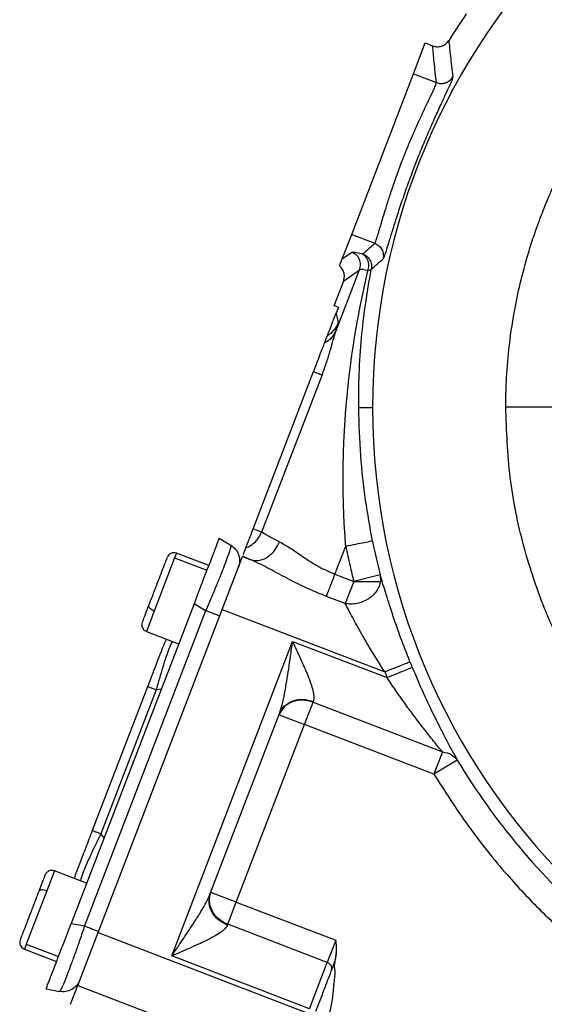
# Model space of a CAD drawing. Header units: inches. Extents: x 0.6 to 16.3, y 0.2 to 11.5.
# Tile 10 of 13: x 9.7 to 11.2, y 5.7 to 8.6. Entities that reach past the tile are written whole.
import ezdxf

# ---------------------------------------------------------------- set-up
doc = ezdxf.new("R2010")
doc.units = ezdxf.units.IN
doc.header["$MEASUREMENT"] = 0

msp = doc.modelspace()

# ---------------------------------------------------------------- linework, layer by layer
at = {"color": 7, "linetype": 'Continuous', "lineweight": 25}
for p, q in [((10.8196, 8.4369), (10.8543, 8.5272)), ((10.8543, 8.5272), (10.876, 8.5189)), ((10.8761, 8.5189), (10.876, 8.5189)), ((10.6383, 7.9645), (10.8196, 8.4369)), ((10.8196, 8.4369), (10.8873, 8.4109)), ((10.6108, 7.8928), (10.6383, 7.9645)), ((10.6383, 7.9645), (10.706, 7.9385)), ((10.6108, 7.8928), (10.6386, 7.9125)), ((10.6028, 7.872), (10.6108, 7.8928)), ((10.5918, 7.6791), (10.6616, 7.8609)), ((10.6142, 7.8273), (10.6616, 7.8609)), ((10.6142, 7.8273), (10.587, 7.7564)), ((10.587, 7.7564), (10.5873, 7.7552)), ((10.5873, 7.7552), (10.5991, 7.7507)), ((10.5991, 7.7507), (10.5923, 7.733)), ((10.5923, 7.733), (10.5986, 7.7047)), ((10.349, 7.0991), (10.5264, 7.5613)), ((10.5514, 7.5517), (10.3739, 7.0895)), ((10.6999, 7.4553), (10.659, 7.4553)), ((10.3739, 7.0895), (10.349, 7.0991)), ((10.2491, 7.0715), (10.2833, 7.051)), ((10.5892, 6.9658), (10.6209, 7.0485)), ((10.1183, 7.0136), (10.0584, 6.8574)), ((10.2183, 6.9912), (10.1237, 7.0276)), ((10.258, 6.8621), (10.3176, 7.0175)), ((10.3176, 7.0175), (10.3183, 7.0191)), ((10.3176, 7.0175), (10.3431, 7.0077)), ((10.5892, 6.9658), (10.6443, 6.9447)), ((10.7219, 6.9642), (10.6443, 6.9447)), ((10.7219, 6.9642), (10.7227, 6.9447)), ((10.6443, 6.9447), (10.6193, 6.8794)), ((10.6443, 6.9447), (10.7227, 6.9447)), ((10.6193, 6.8794), (10.5642, 6.9006)), ((10.1752, 6.8791), (9.8146, 5.9396)), ((9.8935, 5.9127), (10.258, 6.8621)), ((10.2094, 6.8585), (10.1752, 6.8791)), ((10.258, 6.8621), (10.7353, 6.6789)), ((10.2094, 6.8585), (9.8537, 5.9319)), ((10.0353, 6.7973), (10.1299, 6.761)), ((10.0937, 6.7733), (10.0872, 6.7613)), ((10.0947, 6.7745), (10.0936, 6.7732)), ((10.1099, 5.8439), (10.4648, 6.7684)), ((10.4648, 6.7684), (10.7422, 6.6619)), ((10.0388, 6.6352), (9.8764, 6.2121)), ((10.0637, 6.6256), (9.9013, 6.2025)), ((10.4996, 6.5242), (10.5247, 6.5894)), ((10.5247, 6.5894), (10.5256, 6.5919)), ((10.5247, 6.5894), (10.905, 6.4435)), ((10.2231, 6.0272), (10.4263, 6.5565)), ((10.4249, 6.5529), (10.4996, 6.5242)), ((10.2992, 6.0021), (10.4996, 6.5242)), ((10.8799, 6.3782), (10.4996, 6.5242)), ((10.905, 6.4435), (10.8799, 6.3782)), ((10.9484, 6.4194), (10.8799, 6.3782)), ((9.8599, 6.0577), (9.7653, 6.094)), ((9.8248, 6.0728), (9.8279, 6.086)), ((9.7428, 6.0354), (9.6826, 5.8786)), ((10.2992, 6.0021), (10.2245, 6.0308)), ((10.2741, 5.9369), (10.2992, 6.0021)), ((10.2992, 6.0021), (10.5917, 5.8898)), ((9.8146, 5.9396), (9.8537, 5.9319)), ((10.2732, 5.9344), (10.2741, 5.9369)), ((10.5667, 5.8246), (10.2741, 5.9369)), ((9.8339, 5.7573), (9.8935, 5.9127)), ((9.8935, 5.9127), (10.5097, 5.6761)), ((10.5917, 5.8898), (10.5667, 5.8246)), ((9.6769, 5.8637), (9.7715, 5.8274)), ((10.5145, 5.6886), (10.1099, 5.8439)), ((10.5145, 5.6886), (10.5667, 5.8246)), ((9.7407, 5.7471), (9.7798, 5.7395)), ((9.8126, 5.7017), (9.8339, 5.7573)), ((9.8339, 5.7573), (10.1143, 5.6496))]:
    msp.add_line(p, q, dxfattribs=at)
at = {"color": 8, "linetype": 'Continuous', "lineweight": 25}
for p, q in [((10.1237, 7.0276), (10.1183, 7.0136)), ((10.1183, 7.0136), (10.2129, 6.9773)), ((10.0584, 6.8574), (10.0353, 6.7973)), ((10.0789, 6.6281), (10.0637, 6.6256)), ((9.9109, 6.1906), (9.9013, 6.2025)), ((9.7653, 6.094), (9.7428, 6.0354)), ((9.6826, 5.8786), (9.6769, 5.8637)), ((9.6826, 5.8786), (9.7772, 5.8422))]:
    msp.add_line(p, q, dxfattribs=at)
at = {"color": 7, "linetype": 'Continuous', "lineweight": 25, "flags": 128}
for points in [[(10.0584, 6.8574), (10.0546, 6.8591), (10.051, 6.8611), (10.0479, 6.8633), (10.0454, 6.8656), (10.0434, 6.868), (10.0422, 6.8703), (10.0418, 6.8726), (10.0421, 6.8746)], [(9.7428, 6.0354), (9.7389, 6.0367), (9.7349, 6.0376), (9.7312, 6.038), (9.7277, 6.038), (9.7246, 6.0374), (9.7221, 6.0364), (9.7203, 6.035), (9.7192, 6.0333)]]:
    msp.add_lwpolyline(points, dxfattribs=at)
at = {"color": 7, "linetype": 'Continuous', "lineweight": 25}
for centre, radius, start, end in [((12.6708, 7.4553), 1.9709, 90, 180), ((12.6708, 7.4553), 2.0533, 145.6839, 148.2695), ((12.6708, 7.4553), 1.9709, 180, 270), ((12.6708, 7.4553), 2.0099, 191.2238, 194.1427), ((10.116, 7.0076), 0.0213, 69, 159), ((10.0429, 6.8172), 0.0213, 159, 249), ((12.6708, 7.4553), 2.0055, 201.8575, 202.3609), ((12.6708, 7.4553), 2.0099, 211.0232, 228.9899), ((9.7577, 6.0741), 0.0213, 69, 159), ((9.6846, 5.8836), 0.0213, 159, 249), ((10.561, 5.8066), 0.0189, 343.1171, 72.5963)]:
    msp.add_arc(centre, radius, start, end, dxfattribs=at)
for points, knots in [([(11.0908, 7.4567), (11.0912, 7.482), (11.092, 7.5386), (11.0997, 7.6325), (11.1135, 7.7285), (11.1333, 7.8228), (11.1507, 7.8879), (11.1648, 7.9337), (11.1729, 7.9585), (11.1816, 7.9836), (11.1909, 8.0091), (11.2008, 8.035), (11.2119, 8.0625), (11.2251, 8.0933), (11.2414, 8.1292), (11.2614, 8.1702), (11.2857, 8.2163), (11.3147, 8.2669), (11.3443, 8.3143), (11.3754, 8.3604), (11.4083, 8.4059), (11.449, 8.4579), (11.4978, 8.5148), (11.5554, 8.5757), (11.62, 8.6366), (11.6886, 8.6941), (11.7607, 8.748), (11.8382, 8.7992), (11.9186, 8.8457), (11.9955, 8.8843), (12.0579, 8.9119), (12.1133, 8.9339), (12.1688, 8.9539), (12.2313, 8.9735), (12.2923, 8.9898), (12.3477, 9.0024), (12.427, 9.0175), (12.5348, 9.0321), (12.6255, 9.0342), (12.6708, 9.0353)], [0, 0, 0, 0, 0.030535, 0.06847, 0.113807, 0.147787, 0.184992, 0.19527, 0.20577, 0.216491, 0.227433, 0.238597, 0.249982, 0.263313, 0.279189, 0.29761, 0.318576, 0.342085, 0.368139, 0.38619, 0.409332, 0.435995, 0.466177, 0.49988, 0.537388, 0.573457, 0.608085, 0.646318, 0.685699, 0.720364, 0.750313, 0.768234, 0.792431, 0.821655, 0.847443, 0.868797, 0.89031, 0.945156, 1, 1, 1, 1]), ([(10.8761, 8.5189), (10.8802, 8.5177), (10.8891, 8.5152), (10.9027, 8.5174), (10.9156, 8.5239), (10.9213, 8.5312), (10.9244, 8.5352)], [0, 0, 0, 0, 0.23129, 0.500273, 0.726517, 1, 1, 1, 1]), ([(10.8873, 8.4109), (10.885, 8.431), (10.8808, 8.4672), (10.8775, 8.503), (10.8761, 8.5189)], [0, 0, 0, 0, 0.557025, 1, 1, 1, 1]), ([(10.9365, 8.4286), (10.934, 8.4485), (10.9295, 8.4842), (10.926, 8.5195), (10.9244, 8.5352)], [0, 0, 0, 0, 0.557029, 1, 1, 1, 1]), ([(10.7306, 7.8925), (10.7317, 7.8942), (10.7338, 7.8976), (10.7398, 7.9153), (10.7479, 7.9416), (10.7585, 7.9761), (10.7714, 8.0173), (10.7866, 8.0637), (10.804, 8.1135), (10.823, 8.1647), (10.8431, 8.2155), (10.8635, 8.2641), (10.8833, 8.3088), (10.9012, 8.348), (10.9165, 8.3807), (10.928, 8.4056), (10.9354, 8.4228), (10.9361, 8.4267), (10.9365, 8.4286)], [0, 0, 0, 0, 0.063173, 0.126127, 0.189048, 0.251617, 0.313999, 0.376234, 0.438191, 0.500117, 0.562019, 0.624035, 0.686233, 0.748609, 0.811202, 0.873943, 0.936912, 1, 1, 1, 1]), ([(10.8873, 8.4109), (10.8919, 8.4097), (10.9011, 8.4072), (10.9154, 8.4099), (10.9282, 8.417), (10.9337, 8.4247), (10.9365, 8.4286)], [0, 0, 0, 0, 0.250008, 0.499996, 0.750007, 1, 1, 1, 1]), ([(10.706, 7.9385), (10.7065, 7.9393), (10.7077, 7.9408), (10.7105, 7.9481), (10.7136, 7.9578), (10.717, 7.9687), (10.7203, 7.9802), (10.7247, 7.9951), (10.7304, 8.0142), (10.7369, 8.036), (10.7437, 8.0577), (10.7494, 8.0756), (10.7575, 8.1005), (10.7692, 8.1344), (10.7824, 8.1702), (10.7925, 8.1961), (10.7995, 8.2134), (10.8067, 8.231), (10.8141, 8.2485), (10.8218, 8.2664), (10.831, 8.2871), (10.8426, 8.3123), (10.8549, 8.3388), (10.8658, 8.3614), (10.8737, 8.3778), (10.8808, 8.393), (10.8865, 8.4058), (10.887, 8.4092), (10.8873, 8.4109)], [0, 0, 0, 0, 0.040374, 0.082034, 0.124997, 0.150731, 0.180161, 0.213285, 0.250106, 0.293092, 0.328281, 0.35567, 0.375253, 0.43961, 0.500132, 0.523861, 0.54823, 0.573243, 0.598902, 0.625207, 0.653759, 0.69545, 0.750264, 0.798858, 0.840497, 0.87518, 0.939074, 1, 1, 1, 1]), ([(10.671, 7.9075), (10.6775, 7.9133), (10.689, 7.9237), (10.7008, 7.934), (10.706, 7.9385)], [0, 0, 0, 0, 0.561319, 1, 1, 1, 1]), ([(10.706, 7.9385), (10.7102, 7.9364), (10.7187, 7.932), (10.7275, 7.9204), (10.7323, 7.9067), (10.7312, 7.8972), (10.7306, 7.8925)], [0, 0, 0, 0, 0.250007, 0.500003, 0.750009, 1, 1, 1, 1]), ([(10.6386, 7.9125), (10.6409, 7.9128), (10.6451, 7.9134), (10.6601, 7.9098), (10.6667, 7.9081)], [0, 0, 0, 0, 0.560123, 1, 1, 1, 1]), ([(10.671, 7.9075), (10.6706, 7.9074), (10.67, 7.9073), (10.6677, 7.9079), (10.6667, 7.9081)], [0, 0, 0, 0, 0.5597773, 1, 1, 1, 1]), ([(10.6861, 7.8579), (10.6874, 7.8629), (10.6899, 7.873), (10.6868, 7.8882), (10.679, 7.9012), (10.6708, 7.9058), (10.6667, 7.9081)], [0, 0, 0, 0, 0.249988, 0.499996, 0.74999, 1, 1, 1, 1]), ([(10.671, 7.9075), (10.6752, 7.9054), (10.6836, 7.9011), (10.6923, 7.8897), (10.6972, 7.8762), (10.6963, 7.8668), (10.6958, 7.8621)], [0, 0, 0, 0, 0.250008, 0.499996, 0.750007, 1, 1, 1, 1]), ([(10.6142, 7.8273), (10.6152, 7.8308), (10.6174, 7.8381), (10.6165, 7.85), (10.6122, 7.8623), (10.606, 7.8687), (10.6028, 7.872)], [0, 0, 0, 0, 0.221539, 0.462044, 0.72153, 1, 1, 1, 1]), ([(10.6958, 7.8621), (10.7023, 7.8678), (10.7138, 7.878), (10.7255, 7.888), (10.7306, 7.8925)], [0, 0, 0, 0, 0.561314, 1, 1, 1, 1]), ([(10.6209, 7.0485), (10.6197, 7.0653), (10.6172, 7.0997), (10.6147, 7.1528), (10.6132, 7.2086), (10.613, 7.2671), (10.6142, 7.3282), (10.617, 7.3919), (10.6229, 7.4755), (10.6344, 7.5827), (10.6548, 7.7168), (10.6753, 7.8092), (10.6861, 7.8579)], [0, 0, 0, 0, 0.06068, 0.124732, 0.192176, 0.263028, 0.337304, 0.415016, 0.496176, 0.645349, 0.813281, 1, 1, 1, 1]), ([(10.659, 7.4553), (10.6591, 7.4887), (10.6595, 7.5579), (10.6665, 7.6587), (10.6779, 7.7611), (10.6896, 7.8274), (10.6958, 7.8621)], [0, 0, 0, 0, 0.240702, 0.499078, 0.737895, 1, 1, 1, 1]), ([(10.6861, 7.8579), (10.6805, 7.8591), (10.6675, 7.8621), (10.6637, 7.8613), (10.6616, 7.8609)], [0, 0, 0, 0, 0.430264, 1, 1, 1, 1]), ([(10.6958, 7.8621), (10.695, 7.8611), (10.6935, 7.8591), (10.6886, 7.8583), (10.6861, 7.8579)], [0, 0, 0, 0, 0.501168, 1, 1, 1, 1]), ([(10.5866, 7.7555), (10.5867, 7.7556), (10.5868, 7.756), (10.587, 7.7563), (10.587, 7.7564)], [0, 0, 0, 0, 0.56, 1, 1, 1, 1]), ([(10.5665, 7.6657), (10.5706, 7.6765), (10.5758, 7.6901), (10.5849, 7.7137), (10.5889, 7.724), (10.5907, 7.7288), (10.5916, 7.7311), (10.592, 7.7322), (10.5922, 7.7327), (10.5923, 7.733)], [0, 0, 0, 0, 0.735269, 0.927818, 0.977703, 0.991686, 0.99634, 0.998248, 1, 1, 1, 1]), ([(10.5866, 7.7555), (10.5868, 7.7554), (10.587, 7.7553), (10.5872, 7.7553), (10.5873, 7.7552)], [0, 0, 0, 0, 0.56, 1, 1, 1, 1]), ([(10.5918, 7.6791), (10.5931, 7.683), (10.5954, 7.6904), (10.5973, 7.6971), (10.5983, 7.7014), (10.5987, 7.7038), (10.5987, 7.7044), (10.5986, 7.7047)], [0, 0, 0, 0, 0.279853, 0.530444, 0.684178, 0.882769, 1, 1, 1, 1]), ([(10.5514, 7.5517), (10.5559, 7.564), (10.5648, 7.5883), (10.5755, 7.6234), (10.5843, 7.655), (10.5894, 7.6712), (10.5918, 7.6791)], [0, 0, 0, 0, 0.264543, 0.522623, 0.768575, 1, 1, 1, 1]), ([(10.5591, 7.6466), (10.5663, 7.6506), (10.5808, 7.6587), (10.5881, 7.6723), (10.5918, 7.6791)], [0, 0, 0, 0, 0.499998, 1, 1, 1, 1]), ([(10.5264, 7.5613), (10.5328, 7.5779), (10.5421, 7.6023), (10.5532, 7.6311), (10.5571, 7.6414), (10.5591, 7.6466)], [0, 0, 0, 0, 0.517396, 0.759937, 1, 1, 1, 1]), ([(10.5591, 7.6466), (10.5608, 7.651), (10.5646, 7.6608), (10.5658, 7.664), (10.5665, 7.6657)], [0, 0, 0, 0, 0.454171, 1, 1, 1, 1]), ([(10.6994, 7.0641), (10.6922, 7.1038), (10.6772, 7.187), (10.6629, 7.3181), (10.6603, 7.4082), (10.659, 7.4553)], [0, 0, 0, 0, 0.30364, 0.636196, 1, 1, 1, 1]), ([(11.2484, 7.4566), (11.2454, 7.4566), (11.2395, 7.4566), (11.2032, 7.4566), (11.1521, 7.4567), (11.1112, 7.4567), (11.0908, 7.4567)], [0, 0, 0, 0, 0.250007, 0.500015, 0.750007, 1, 1, 1, 1]), ([(12.6708, 5.8751), (12.6018, 5.8778), (12.4639, 5.883), (12.2605, 5.925), (12.0641, 5.9913), (11.8781, 6.0832), (11.7057, 6.1985), (11.5498, 6.3353), (11.4131, 6.4913), (11.2981, 6.6638), (11.2063, 6.8499), (11.1402, 7.0463), (11.0984, 7.2498), (11.0933, 7.3878), (11.0908, 7.4567)], [0, 0, 0, 0, 0.083336, 0.166671, 0.250006, 0.33334, 0.416674, 0.500007, 0.583341, 0.666673, 0.750006, 0.833337, 0.916669, 1, 1, 1, 1]), ([(10.3276, 7.0433), (10.3284, 7.0455), (10.3301, 7.0499), (10.3353, 7.0634), (10.3418, 7.0804), (10.3466, 7.093), (10.349, 7.0991)], [0, 0, 0, 0, 0.243224, 0.500001, 0.756779, 1, 1, 1, 1]), ([(10.2491, 7.0715), (10.2486, 7.0701), (10.2474, 7.0672), (10.238, 7.0426), (10.2222, 7.0014), (10.2003, 6.9445), (10.1834, 6.9004), (10.1752, 6.8791)], [0, 0, 0, 0, 0.178178, 0.368078, 0.563081, 0.788865, 1, 1, 1, 1]), ([(10.3276, 7.0433), (10.3325, 7.0456), (10.3426, 7.0502), (10.3551, 7.0605), (10.3663, 7.0735), (10.3712, 7.0837), (10.3739, 7.0895)], [0, 0, 0, 0, 0.242347, 0.500023, 0.716042, 1, 1, 1, 1]), ([(10.3431, 7.0077), (10.3516, 7.0064), (10.3687, 7.0038), (10.3942, 7.017), (10.4144, 7.037), (10.4225, 7.0532), (10.4266, 7.0613)], [0, 0, 0, 0, 0.279632, 0.559263, 0.779627, 1, 1, 1, 1]), ([(10.4266, 7.0613), (10.4154, 7.0666), (10.3914, 7.0783), (10.38, 7.0856), (10.3739, 7.0895)], [0, 0, 0, 0, 0.462233, 1, 1, 1, 1]), ([(10.4266, 7.0613), (10.4377, 7.055), (10.4601, 7.0424), (10.4984, 7.0147), (10.5409, 6.987), (10.5731, 6.9729), (10.5892, 6.9658)], [0, 0, 0, 0, 0.249959, 0.501057, 0.751417, 1, 1, 1, 1]), ([(10.2833, 7.051), (10.2835, 7.0499), (10.2839, 7.0477), (10.2801, 7.0347), (10.2736, 7.0158), (10.2645, 6.9917), (10.2534, 6.9634), (10.2404, 6.9314), (10.2256, 6.896), (10.2148, 6.8711), (10.2094, 6.8585)], [0, 0, 0, 0, 0.133519, 0.263251, 0.389326, 0.511892, 0.628834, 0.749085, 0.872769, 1, 1, 1, 1]), ([(10.2833, 7.051), (10.2883, 7.0473), (10.2983, 7.0398), (10.3057, 7.0257), (10.309, 7.0127), (10.3097, 7.0002), (10.3071, 6.9912), (10.3056, 6.9862)], [0, 0, 0, 0, 0.249414, 0.498828, 0.62401, 0.79018, 1, 1, 1, 1]), ([(10.3196, 7.0225), (10.3197, 7.0229), (10.3205, 7.0249), (10.3236, 7.0329), (10.3262, 7.0398), (10.3276, 7.0433)], [0, 0, 0, 0, 0.132329, 0.562707, 1, 1, 1, 1]), ([(10.6209, 7.0485), (10.625, 7.029), (10.6321, 6.9943), (10.6406, 6.9598), (10.6443, 6.9447)], [0, 0, 0, 0, 0.559997, 1, 1, 1, 1]), ([(10.0957, 7.0141), (10.0958, 7.0143), (10.096, 7.0149), (10.0922, 7.0049), (10.0849, 6.986), (10.0753, 6.9611), (10.0641, 6.9318), (10.0525, 6.9016), (10.0453, 6.8828), (10.0421, 6.8746)], [0, 0, 0, 0, 0.081092, 0.2407, 0.400308, 0.551726, 0.689027, 0.8627, 1, 1, 1, 1]), ([(10.3183, 7.0191), (10.3226, 7.0171), (10.3304, 7.0135), (10.3392, 7.0095), (10.3431, 7.0077)], [0, 0, 0, 0, 0.560001, 1, 1, 1, 1]), ([(10.5642, 6.9006), (10.5429, 6.9093), (10.501, 6.9265), (10.443, 6.9563), (10.39, 6.9855), (10.3584, 7.0005), (10.3431, 7.0077)], [0, 0, 0, 0, 0.264231, 0.521721, 0.767976, 1, 1, 1, 1]), ([(10.8095, 6.7087), (10.8002, 6.7326), (10.7814, 6.7806), (10.7572, 6.8507), (10.7364, 6.9163), (10.7267, 6.9482), (10.7219, 6.9642)], [0, 0, 0, 0, 0.248693, 0.497611, 0.747376, 1, 1, 1, 1]), ([(10.7227, 6.9447), (10.7216, 6.9397), (10.7196, 6.9298), (10.7115, 6.9153), (10.7004, 6.9027), (10.6863, 6.8919), (10.6708, 6.8842), (10.6537, 6.8792), (10.6363, 6.8773), (10.6249, 6.8787), (10.6193, 6.8794)], [0, 0, 0, 0, 0.125006, 0.249995, 0.385971, 0.499976, 0.632643, 0.749964, 0.874978, 1, 1, 1, 1]), ([(10.0421, 6.8746), (10.0392, 6.867), (10.0326, 6.8498), (10.0263, 6.8334), (10.0231, 6.825), (10.0234, 6.8257), (10.0235, 6.826)], [0, 0, 0, 0, 0.264752, 0.59964, 0.864392, 1, 1, 1, 1]), ([(10.7353, 6.6789), (10.727, 6.6919), (10.7109, 6.7171), (10.6884, 6.7544), (10.6692, 6.7876), (10.6534, 6.8158), (10.6361, 6.8476), (10.626, 6.8667), (10.6193, 6.8794)], [0, 0, 0, 0, 0.181564, 0.353443, 0.519616, 0.647844, 0.766084, 1, 1, 1, 1]), ([(10.2502, 6.8417), (10.2498, 6.8423), (10.2491, 6.8436), (10.2401, 6.8467), (10.2262, 6.8521), (10.215, 6.8564), (10.2094, 6.8585)], [0, 0, 0, 0, 0.222389, 0.500493, 0.750246, 1, 1, 1, 1]), ([(10.0872, 6.7613), (10.0866, 6.7598), (10.0858, 6.7576), (10.0799, 6.7424), (10.0739, 6.7268), (10.0664, 6.7071), (10.0549, 6.6771), (10.0452, 6.652), (10.0388, 6.6352)], [0, 0, 0, 0, 0.250072, 0.375279, 0.5, 0.624721, 0.749928, 1, 1, 1, 1]), ([(10.4263, 6.5565), (10.4291, 6.5649), (10.435, 6.5833), (10.4415, 6.6157), (10.4478, 6.6511), (10.4534, 6.6879), (10.459, 6.7268), (10.4628, 6.7537), (10.4648, 6.7684)], [0, 0, 0, 0, 0.1340037, 0.290088, 0.4651302, 0.6322734, 0.7990132, 1, 1, 1, 1]), ([(10.4648, 6.7684), (10.4688, 6.7598), (10.4767, 6.7427), (10.4887, 6.7167), (10.4997, 6.6917), (10.5099, 6.6672), (10.5183, 6.6448), (10.5247, 6.6235), (10.5283, 6.605), (10.5264, 6.5961), (10.5256, 6.5919)], [0, 0, 0, 0, 0.132326, 0.264067, 0.403476, 0.522856, 0.655448, 0.770033, 0.892836, 1, 1, 1, 1]), ([(10.8162, 6.6923), (10.8271, 6.6665), (10.8489, 6.6149), (10.8783, 6.5533), (10.9014, 6.5075), (10.9243, 6.4637), (10.9387, 6.4372), (10.9484, 6.4194)], [0, 0, 0, 0, 0.248177, 0.4972662, 0.6249023, 0.7477027, 1, 1, 1, 1]), ([(10.7353, 6.6789), (10.7366, 6.6757), (10.7389, 6.67), (10.7412, 6.6644), (10.7422, 6.6619)], [0, 0, 0, 0, 0.56, 1, 1, 1, 1]), ([(10.905, 6.4435), (10.9016, 6.4476), (10.8945, 6.4563), (10.8821, 6.4715), (10.8692, 6.4877), (10.8557, 6.5047), (10.8418, 6.5226), (10.8232, 6.547), (10.7979, 6.5811), (10.7695, 6.6211), (10.7504, 6.6496), (10.7422, 6.6619)], [0, 0, 0, 0, 0.0712, 0.15113, 0.240061, 0.313712, 0.397249, 0.490711, 0.646847, 0.847408, 1, 1, 1, 1]), ([(10.905, 6.4435), (10.9141, 6.4417), (10.9325, 6.4381), (10.9431, 6.4256), (10.9484, 6.4194)], [0, 0, 0, 0, 0.5, 1, 1, 1, 1]), ([(10.8799, 6.3782), (10.9128, 6.3266), (10.9784, 6.2233), (11.0857, 6.0906), (11.1925, 5.9751), (11.2638, 5.9106), (11.2995, 5.8783)], [0, 0, 0, 0, 0.279981, 0.559969, 0.779984, 1, 1, 1, 1]), ([(9.8764, 6.2121), (9.8699, 6.1953), (9.8603, 6.1701), (9.8487, 6.1401), (9.8412, 6.1205), (9.8352, 6.1049), (9.8294, 6.0897), (9.8285, 6.0874), (9.8279, 6.086)], [0, 0, 0, 0, 0.250072, 0.375279, 0.5, 0.624721, 0.749928, 1, 1, 1, 1]), ([(9.7373, 6.0806), (9.7374, 6.0809), (9.7378, 6.0817), (9.7347, 6.0738), (9.7286, 6.0578), (9.7221, 6.0408), (9.7192, 6.0333)], [0, 0, 0, 0, 0.122677, 0.391389, 0.731287, 1, 1, 1, 1]), ([(9.7192, 6.0333), (9.716, 6.0251), (9.7089, 6.0065), (9.6973, 5.9762), (9.686, 5.9468), (9.6763, 5.9216), (9.6689, 5.9023), (9.6649, 5.8919), (9.665, 5.8923), (9.6651, 5.8924)], [0, 0, 0, 0, 0.136259, 0.308614, 0.444873, 0.595142, 0.75354, 0.911938, 1, 1, 1, 1]), ([(10.1099, 5.8439), (10.1165, 5.8536), (10.1277, 5.8701), (10.1446, 5.8953), (10.1599, 5.9183), (10.1775, 5.9452), (10.1948, 5.9729), (10.2117, 6.0014), (10.2195, 6.019), (10.2231, 6.0272)], [0, 0, 0, 0, 0.158502, 0.270369, 0.412988, 0.534893, 0.709957, 0.866013, 1, 1, 1, 1]), ([(9.7407, 5.7471), (9.7413, 5.7485), (9.7424, 5.7515), (9.7518, 5.776), (9.7676, 5.8173), (9.7895, 5.8742), (9.8064, 5.9182), (9.8146, 5.9396)], [0, 0, 0, 0, 0.178178, 0.368078, 0.563081, 0.788865, 1, 1, 1, 1]), ([(10.2732, 5.9344), (10.2711, 5.9307), (10.2678, 5.925), (10.259, 5.9174), (10.2485, 5.9097), (10.2324, 5.9), (10.2112, 5.889), (10.1871, 5.8776), (10.1623, 5.8664), (10.136, 5.855), (10.1186, 5.8476), (10.1099, 5.8439)], [0, 0, 0, 0, 0.10713, 0.166308, 0.230134, 0.344682, 0.477256, 0.596603, 0.735997, 0.867707, 1, 1, 1, 1]), ([(9.8537, 5.9319), (9.8491, 5.9183), (9.84, 5.8914), (9.8267, 5.8536), (9.8146, 5.82), (9.8039, 5.7918), (9.795, 5.7692), (9.7878, 5.7524), (9.7823, 5.7413), (9.7807, 5.7401), (9.7798, 5.7395)], [0, 0, 0, 0, 0.133519, 0.263251, 0.389326, 0.511892, 0.628834, 0.749085, 0.872769, 1, 1, 1, 1]), ([(9.8537, 5.9319), (9.8593, 5.9298), (9.8705, 5.9255), (9.8818, 5.9212), (9.8889, 5.9184), (9.8937, 5.9165), (9.8947, 5.917), (9.8953, 5.9172)], [0, 0, 0, 0, 0.249414, 0.498828, 0.62401, 0.79018, 1, 1, 1, 1]), ([(10.5888, 5.8264), (10.5909, 5.8368), (10.5953, 5.8578), (10.5929, 5.8791), (10.5917, 5.8898)], [0, 0, 0, 0, 0.497904, 1, 1, 1, 1]), ([(10.5892, 5.8256), (10.5915, 5.8375), (10.5956, 5.8588), (10.5929, 5.8803), (10.5917, 5.8898)], [0, 0, 0, 0, 0.559174, 1, 1, 1, 1]), ([(10.4736, 5.5244), (10.4768, 5.5287), (10.4831, 5.5373), (10.4989, 5.5489), (10.5136, 5.5746), (10.5377, 5.6035), (10.5604, 5.6406), (10.5758, 5.6798), (10.583, 5.721), (10.5862, 5.7544), (10.5881, 5.7799), (10.5914, 5.7964), (10.5869, 5.8115), (10.5884, 5.8208), (10.5892, 5.8256)], [0, 0, 0, 0, 0.048184, 0.09573, 0.17265, 0.309973, 0.434794, 0.561141, 0.686048, 0.808704, 0.862482, 0.916313, 0.956883, 1, 1, 1, 1]), ([(10.5791, 5.8011), (10.5806, 5.8049), (10.5832, 5.8118), (10.5869, 5.8215), (10.5886, 5.8258)], [0, 0, 0, 0, 0.56, 1, 1, 1, 1]), ([(10.5893, 5.8278), (10.5892, 5.8274), (10.5889, 5.8268), (10.5887, 5.8261), (10.5886, 5.8258)], [0, 0, 0, 0, 0.4948234, 1, 1, 1, 1]), ([(10.5886, 5.8258), (10.5886, 5.8259), (10.5887, 5.8261), (10.5887, 5.8263), (10.5888, 5.8264)], [0, 0, 0, 0, 0.500056, 1, 1, 1, 1]), ([(10.5892, 5.8256), (10.5891, 5.8256), (10.589, 5.8256), (10.5888, 5.8257), (10.5887, 5.8257), (10.5887, 5.8258), (10.5886, 5.8258), (10.5886, 5.8258), (10.5886, 5.8258)], [0, 0, 0, 0, 0.239304, 0.368266, 0.500022, 0.631772, 0.760723, 1, 1, 1, 1]), ([(10.5332, 5.6815), (10.5383, 5.6948), (10.5488, 5.7221), (10.5621, 5.7567), (10.5724, 5.7838), (10.5769, 5.7954), (10.5791, 5.8011)], [0, 0, 0, 0, 0.275602, 0.561074, 0.784398, 1, 1, 1, 1]), ([(9.8398, 5.7727), (9.8374, 5.7677), (9.8319, 5.7566), (9.817, 5.7446), (9.7985, 5.7378), (9.7861, 5.7389), (9.7798, 5.7395)], [0, 0, 0, 0, 0.2223893, 0.500493, 0.7502464, 1, 1, 1, 1])]:
    msp.add_open_spline(points, degree=3, knots=knots, dxfattribs=at)
for points in [[(10.6616, 7.8609), (10.6629, 7.866), (10.6655, 7.8762), (10.6616, 7.8918), (10.6526, 7.9051), (10.6432, 7.91), (10.6386, 7.9125)], [(10.5986, 7.7047), (10.5949, 7.6969), (10.5873, 7.6813), (10.5734, 7.6709), (10.5665, 7.6657)], [(10.5264, 7.5613), (10.5321, 7.5591), (10.5435, 7.5547), (10.5488, 7.5527), (10.5514, 7.5517)], [(10.6209, 7.0485), (10.631, 7.0505), (10.6511, 7.0545), (10.6767, 7.0596), (10.6949, 7.0632), (10.6979, 7.0638), (10.6994, 7.0641)], [(10.5642, 6.9006), (10.5656, 6.9042), (10.5684, 6.9116), (10.5745, 6.9276), (10.5816, 6.946), (10.5867, 6.9592), (10.5892, 6.9658)], [(10.7353, 6.6789), (10.7448, 6.6827), (10.7639, 6.6903), (10.788, 6.7), (10.8053, 6.707), (10.8081, 6.7081), (10.8095, 6.7087)], [(10.7422, 6.6619), (10.7517, 6.6658), (10.7707, 6.6736), (10.7948, 6.6835), (10.812, 6.6906), (10.8148, 6.6918), (10.8162, 6.6923)], [(10.0637, 6.6256), (10.0601, 6.627), (10.0529, 6.6298), (10.045, 6.6328), (10.0398, 6.6348), (10.0391, 6.6351), (10.0388, 6.6352)], [(10.4263, 6.5565), (10.4306, 6.5644), (10.4393, 6.5804), (10.4647, 6.5949), (10.4951, 6.6003), (10.5154, 6.5947), (10.5256, 6.5919)], [(10.5247, 6.5894), (10.5145, 6.5922), (10.4942, 6.5978), (10.4637, 6.5922), (10.4381, 6.5772), (10.4293, 6.561), (10.4249, 6.5529)], [(9.9013, 6.2025), (9.8977, 6.2039), (9.8905, 6.2067), (9.8826, 6.2097), (9.8773, 6.2117), (9.8767, 6.212), (9.8764, 6.2121)], [(10.2732, 5.9344), (10.2638, 5.9391), (10.245, 5.9486), (10.226, 5.9729), (10.2168, 6.0007), (10.221, 6.0183), (10.2231, 6.0272)], [(10.2741, 5.9369), (10.2647, 5.9416), (10.2459, 5.9511), (10.227, 5.9756), (10.218, 6.0038), (10.2223, 6.0218), (10.2245, 6.0308)]]:
    msp.add_open_spline(points, degree=3, dxfattribs=at)
at = {"color": 8, "linetype": 'Continuous', "lineweight": 25}
for points, knots in [([(10.1114, 6.7681), (10.1082, 6.7615), (10.0999, 6.7441), (10.0829, 6.6929), (10.0702, 6.6483), (10.0637, 6.6256)], [0, 0, 0, 0, 0.232208, 0.609661, 1, 1, 1, 1]), ([(9.9013, 6.2025), (9.8909, 6.1813), (9.8705, 6.1397), (9.8489, 6.0903), (9.8435, 6.0718), (9.8414, 6.0648)], [0, 0, 0, 0, 0.390337, 0.767789, 1, 1, 1, 1])]:
    msp.add_open_spline(points, degree=3, knots=knots, dxfattribs=at)

doc.saveas('drawing.dxf')
